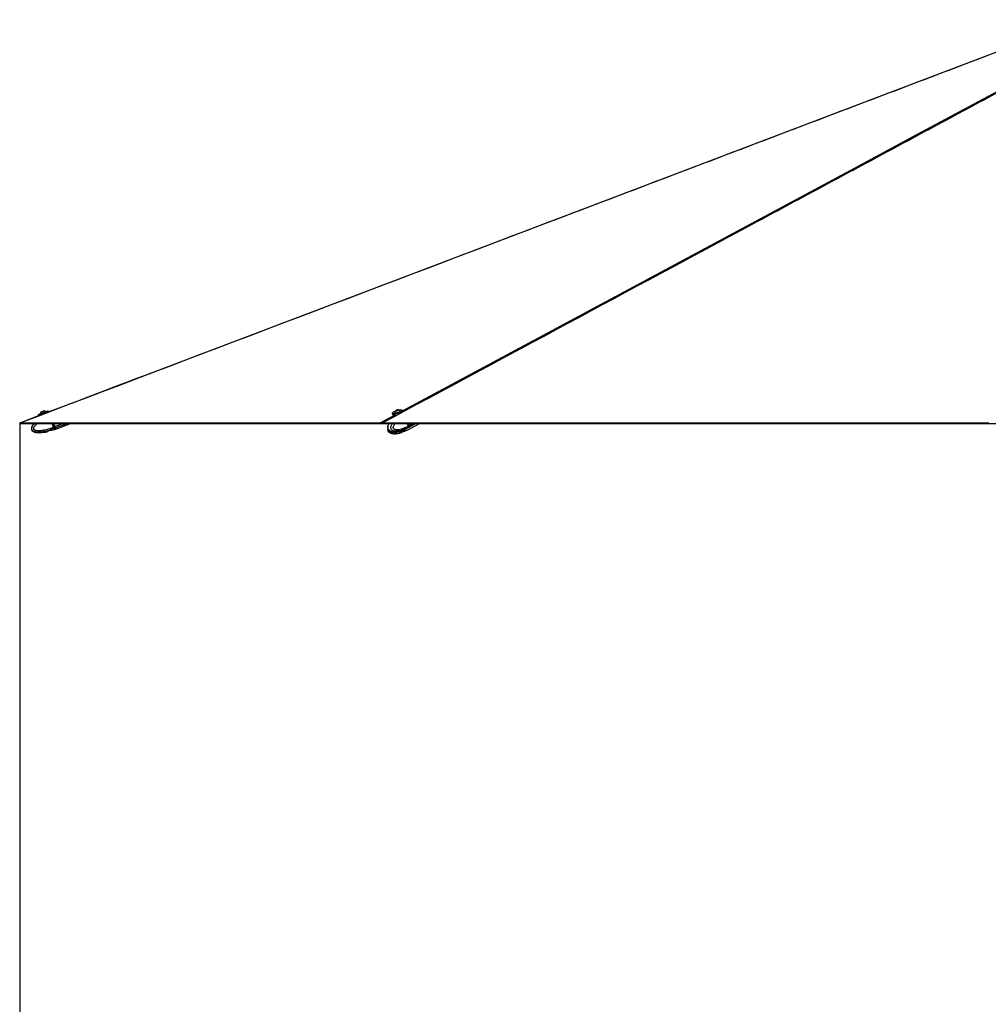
# Model space of a CAD drawing. Header units: millimetres. Extents: x 20 to 26560, y 16 to 17993.
# Tile 87 of 95: x 18559 to 21702, y 4763 to 7958. Entities that reach past the tile are written whole.
import ezdxf

# ---------------------------------------------------------------- set-up
doc = ezdxf.new("R2010")
doc.units = ezdxf.units.MM
doc.layers.add('COMPONENT_GEOMETRY', color=7, linetype='Continuous')
doc.styles.add('SLDTEXTSTYLE0', font='TXT', dxfattribs={"width": 0.75})
doc.dimstyles.new('SLDDIMSTYLE0', dxfattribs={"dimtxt": 150, "dimasz": 6.604, "dimexe": 0, "dimexo": 0.0625, "dimgap": 37.5, "dimtad": 0, "dimtih": 1, "dimtoh": 1, "dimdec": 0, "dimlfac": 0.5, "dimrnd": 1e-09, "dimzin": 12, "dimdsep": 46, "dimtxsty": 'SLDTEXTSTYLE0', "dimsah": 1, "dimcen": 0.09, "dimadec": 0, "dimazin": 3, "dimtfac": 1, "dimtdec": 0, "dimtofl": 0, "dimtmove": 0, "dimatfit": 3, "dimfxl": 1, "dimfrac": 2, "dimtolj": 1, "dimtzin": 12, "dimarcsym": 0})

# ---------------------------------------------------------------- blocks, each defined once
blk = doc.blocks.new('_D_7')
at = {"layer": 'COMPONENT_GEOMETRY', "color": 7, "ltscale": 2}
for p, q in [((18559.1, 6646.7), (18559.1, 1479.9)), ((21651.5, 1985.8), (21651.5, 1479.9)), ((18559.1, 1486.2), (19883.6, 1486.2)), ((21651.5, 1486.2), (20327, 1486.2))]:
    blk.add_line(p, q, dxfattribs=at)
for points in [[(18559.1, 1486.2), (18565.7, 1485.2), (18565.7, 1487.2)], [(21651.5, 1486.2), (21644.9, 1487.2), (21644.9, 1485.2)]]:
    blk.add_solid(points, dxfattribs=at)
at = {"layer": 'COMPONENT_GEOMETRY', "color": 7, "ltscale": 2, "insert": (19883.6, 1560.5), "char_height": 150, "attachment_point": 1, "style": 'SLDTEXTSTYLE0'}
blk.add_mtext('1546', dxfattribs=at)

msp = doc.modelspace()

# ---------------------------------------------------------------- linework, layer by layer
at = {"color": 7, "linetype": 'Continuous', "lineweight": 25, "ltscale": 2}
for p, q in [((18625.82, 6679.23), (18625.97, 6678.83)), ((18643.76, 6685.49), (18643.61, 6685.89)), ((18652.52, 6684.91), (18651.4, 6687.91)), ((19767.55, 6680.61), (19768.34, 6677.61)), ((19775.07, 6683.44), (19775.18, 6683.03)), ((19779.8, 6689.31), (19780.83, 6690.41)), ((19782.05, 6689.22), (19779.8, 6689.31)), ((19780.83, 6690.41), (19784.11, 6691.41)), ((19781.13, 6689.26), (19780.83, 6690.41)), ((19785.33, 6690.22), (19782.05, 6689.22)), ((19784.11, 6691.41), (19786.36, 6691.31)), ((19784.49, 6689.96), (19784.11, 6691.41)), ((19786.36, 6691.31), (19785.33, 6690.22)), ((19793.55, 6687.89), (19793.44, 6688.3)), ((19801.88, 6687.68), (19801.38, 6689.56)), ((18559.76, 6647.65), (18561.35, 6647.65)), ((18559.76, 6647.65), (19731.26, 6647.65)), ((18605.58, 6647.65), (18559.76, 6647.65)), ((18618.62, 6675.64), (18619.74, 6672.64)), ((18669.09, 6636.39), (18664.88, 6647.65)), ((18669.15, 6647.65), (18672.84, 6637.78)), ((18672.84, 6637.79), (18669.15, 6647.65)), ((18675.94, 6629.5), (18724.41, 6647.65)), ((19732.18, 6647.65), (18724.41, 6647.65)), ((19731.28, 6647.65), (19731.26, 6647.65)), ((19731.26, 6647.65), (22559.5, 6647.65)), ((19731.5, 6647.65), (19732.18, 6647.65)), ((19819.17, 6639.67), (19817.06, 6647.65)), ((19818.17, 6633.92), (19844.16, 6647.65)), ((19818.21, 6627.38), (19856.41, 6647.65)), ((19821.58, 6641), (19819.82, 6647.65)), ((19821.82, 6641.06), (19820.08, 6647.65)), ((19920.59, 6647.65), (19899.64, 6647.65)), ((18648.55, 6621.08), (18648.22, 6620.97)), ((18651.14, 6622.73), (18648.55, 6621.09)), ((18651.14, 6622.71), (18648.55, 6621.08)), ((18659.29, 6625.49), (18653.48, 6623.88)), ((18665.19, 6625.69), (18661.98, 6625.73)), ((18665.19, 6625.69), (18661.98, 6625.71)), ((18665.5, 6625.92), (18672.19, 6628.1)), ((18669.09, 6636.39), (18669.1, 6636.38)), ((18669.1, 6636.38), (18672.28, 6637.57)), ((18670.99, 6631.83), (18670.83, 6631.76)), ((18674.01, 6632.96), (18670.99, 6631.83)), ((18672.19, 6628.1), (18675.38, 6629.29)), ((19759.89, 6618.12), (19759.16, 6618.44)), ((19759.92, 6624.76), (19759.2, 6625.08)), ((19791.13, 6619.43), (19792.98, 6617.79)), ((19795.84, 6622.19), (19791.73, 6620.58)), ((19792.61, 6620.93), (19792.96, 6620.71)), ((19792.96, 6620.71), (19801.45, 6622.29)), ((19800.61, 6619.42), (19795.1, 6617.78)), ((19800.61, 6626.02), (19798.73, 6625.47)), ((19804.75, 6622.41), (19798.8, 6622.44)), ((19807.44, 6628.78), (19803.33, 6627.17)), ((19807.44, 6622.18), (19803.33, 6620.57)), ((19806.87, 6622.41), (19808.08, 6622.42)), ((19808.06, 6629.01), (19808.27, 6629.01)), ((19808.07, 6622.44), (19815.46, 6625.92)), ((19808.15, 6628.98), (19815.43, 6632.48)), ((19808.31, 6629.04), (19808.27, 6629.01)), ((19808.31, 6622.45), (19808.27, 6622.42)), ((19815.52, 6632.53), (19817.78, 6633.71)), ((19815.56, 6625.97), (19817.81, 6627.17)), ((19818.7, 6635.11), (19818.57, 6635.04)), ((19820.83, 6636.24), (19818.7, 6635.11)), ((19819.17, 6639.66), (19821.43, 6640.85)), ((19819.17, 6639.67), (19819.17, 6639.66))]:
    msp.add_line(p, q, dxfattribs=at)
at = {"color": 8, "linetype": 'Continuous', "lineweight": 25, "ltscale": 2}
for p, q in [((19800.68, 6688.45), (19801.2, 6688.72)), ((18672.28, 6637.57), (18668.51, 6647.65)), ((18672.84, 6637.79), (18699.2, 6647.65)), ((18674.57, 6633.17), (18713.25, 6647.65)), ((19728.39, 6649.61), (19779.56, 6677.1)), ((19821.43, 6640.85), (19819.63, 6647.65)), ((19821.23, 6636.44), (19842.44, 6647.65)), ((19821.82, 6641.06), (19834.3, 6647.65)), ((19791, 6619.92), (19791.13, 6619.43)), ((19792.98, 6617.79), (19792.19, 6620.76)), ((19794.26, 6620.95), (19795.1, 6617.78)), ((19800.61, 6619.42), (19799.92, 6622)), ((19802.84, 6622.42), (19803.33, 6620.57))]:
    msp.add_line(p, q, dxfattribs=at)
at = {"color": 8, "linetype": 'Continuous', "lineweight": 25, "ltscale": 2, "flags": 128}
for points in [[(19801.55, 6688.91), (21256.17, 7470.36), (21456.24, 7577.84), (21656.32, 7685.33), (21856.41, 7792.82), (22056.53, 7900.32), (22160.75, 7956.31)], [(19767.97, 6680.77), (19768.01, 6680.72), (19768.87, 6680.08), (19770.37, 6679.66), (19772.44, 6679.48), (19775, 6679.55), (19777.95, 6679.85), (19781.15, 6680.39), (19784.49, 6681.13), (19787.82, 6682.05), (19791.01, 6683.11), (19793.93, 6684.27), (19796.46, 6685.47)], [(18672.19, 6628.1), (18672.19, 6628.1), (18672.1, 6628.34), (18671.84, 6629.04), (18671.41, 6630.19), (18670.83, 6631.76)], [(18675.38, 6629.29), (18675.38, 6629.29), (18675.29, 6629.53), (18675.02, 6630.24), (18674.59, 6631.39), (18674.01, 6632.96)], [(19815.43, 6632.48), (19816.97, 6633.47), (19818.57, 6635.04)], [(19821.58, 6641), (19821.58, 6641), (19821.58, 6640.97), (19821.55, 6640.93), (19821.5, 6640.89), (19821.43, 6640.85)]]:
    msp.add_lwpolyline(points, dxfattribs=at)
at = {"color": 7, "linetype": 'Continuous', "lineweight": 25, "ltscale": 2, "flags": 128}
for points in [[(21782.28, 7873.65), (21323.57, 7699.38), (20504.45, 7388.21), (19461.92, 6992.17), (19003.2, 6817.92), (18977.97, 6808.33), (18952.74, 6798.75), (18927.53, 6789.17), (18902.89, 6779.81), (18879.06, 6770.76), (18856.06, 6762.02), (18833.88, 6753.6), (18812.03, 6745.3), (18797.07, 6739.61), (18779.87, 6733.08), (18760.46, 6725.71), (18738.82, 6717.49), (18714.96, 6708.42), (18688.88, 6698.51), (18662.25, 6688.4), (18633.64, 6677.53), (18603.06, 6665.91), (18570.5, 6653.55), (18559.13, 6649.23)], [(18635.01, 6681.79), (18631.71, 6680.56), (18628.55, 6679.37), (18625.65, 6678.28), (18623.13, 6677.34), (18621.1, 6676.58), (18619.64, 6676.02), (18618.81, 6675.71), (18618.62, 6675.64)], [(18618.85, 6676.15), (18619.04, 6676.22), (18619.85, 6676.53), (18621.28, 6677.07), (18623.26, 6677.81), (18625.72, 6678.74), (18628.55, 6679.8), (18631.64, 6680.96), (18634.87, 6682.17)], [(18625.97, 6678.83), (18624.44, 6678.26), (18622.2, 6677.42), (18620.49, 6676.77), (18619.37, 6676.35), (18618.87, 6676.16), (18618.85, 6676.15)], [(18619.74, 6672.64), (18619.93, 6672.71), (18620.76, 6673.03), (18622.22, 6673.58), (18624.25, 6674.34), (18626.77, 6675.29), (18629.67, 6676.37), (18632.83, 6677.56), (18636.13, 6678.8)], [(18625.82, 6679.23), (18625.98, 6679.29), (18626.76, 6679.59), (18628.13, 6680.1), (18629.99, 6680.8), (18632.2, 6681.63), (18634.6, 6682.53), (18637, 6683.43), (18639.23, 6684.26), (18641.13, 6684.97), (18642.56, 6685.5), (18643.4, 6685.82), (18643.61, 6685.89)], [(18628.6, 6685.33), (18628.82, 6685.42), (18629.66, 6685.73), (18631.02, 6686.24), (18632.69, 6686.87), (18634.41, 6687.52), (18635.93, 6688.08), (18637.01, 6688.48), (18637.48, 6688.66), (18637.5, 6688.67)], [(18634.87, 6682.17), (18638.09, 6683.37), (18641.18, 6684.53), (18644.02, 6685.59), (18646.48, 6686.51), (18648.46, 6687.25), (18649.89, 6687.78), (18650.7, 6688.08), (18650.88, 6688.14)], [(18651.4, 6687.91), (18651.21, 6687.84), (18650.38, 6687.53), (18648.92, 6686.99), (18646.89, 6686.23), (18644.37, 6685.3), (18641.47, 6684.21), (18638.31, 6683.03), (18635.01, 6681.79)], [(18636.13, 6678.8), (18639.43, 6680.03), (18642.59, 6681.21), (18645.49, 6682.3), (18648.01, 6683.24), (18650.04, 6683.99), (18651.5, 6684.54), (18652.33, 6684.84), (18652.52, 6684.91)], [(18650.88, 6688.14), (18650.86, 6688.14), (18650.37, 6687.96), (18649.25, 6687.54), (18647.53, 6686.9), (18645.3, 6686.07), (18643.76, 6685.49)], [(19796.84, 6685.1), (19794.25, 6683.87), (19791.27, 6682.68), (19788, 6681.6), (19784.59, 6680.66), (19781.18, 6679.9), (19777.89, 6679.35), (19774.88, 6679.03), (19772.26, 6678.97), (19770.14, 6679.15), (19768.61, 6679.58), (19767.73, 6680.23), (19767.55, 6680.61)], [(19776.67, 6687.41), (19776.22, 6687.24), (19773.48, 6686.05), (19771.19, 6684.84), (19769.44, 6683.65), (19768.3, 6682.54), (19767.81, 6681.55), (19767.97, 6680.77)], [(19775.07, 6683.75), (19775.22, 6683.18), (19776.02, 6682.75), (19777.44, 6682.56)], [(19777.44, 6682.56), (19779.36, 6682.61), (19781.64, 6682.91), (19784.12, 6683.42), (19786.61, 6684.12), (19788.92, 6684.94), (19790.89, 6685.84), (19792.36, 6686.73), (19793.24, 6687.57), (19793.45, 6688.28), (19793.29, 6688.57)], [(19779.67, 6688.66), (19781.11, 6688.73), (19782.86, 6689.05), (19784.63, 6689.56), (19786.17, 6690.18), (19787.24, 6690.83), (19787.68, 6691.39), (19787.41, 6691.79), (19786.49, 6691.97), (19785.05, 6691.89), (19783.3, 6691.58), (19781.53, 6691.07), (19779.99, 6690.44), (19778.92, 6689.8), (19778.48, 6689.23), (19778.75, 6688.83), (19779.67, 6688.66)], [(19800.93, 6689.54), (19800.9, 6689.81), (19800.37, 6690.54), (19799.18, 6691.07), (19797.39, 6691.37), (19795.06, 6691.43), (19792.3, 6691.25), (19790.09, 6690.96)], [(19801.38, 6689.56), (19801.39, 6689.53), (19801.24, 6688.59), (19800.41, 6687.51), (19798.92, 6686.33), (19796.84, 6685.1)], [(18561.29, 6649.61), (18562.89, 6649.61), (18569.32, 6649.61), (18572.53, 6649.61), (18578.96, 6649.61), (18582.18, 6649.61), (18588.6, 6649.61), (18591.82, 6649.61), (18598.25, 6649.61), (18601.46, 6649.61), (18604.67, 6649.61), (18611.1, 6649.61), (18614.31, 6649.61), (18620.74, 6649.61), (18623.96, 6649.61), (18630.38, 6649.61), (18633.6, 6649.61), (18636.81, 6649.61), (18643.24, 6649.61), (18646.45, 6649.61), (18652.88, 6649.61), (18656.09, 6649.61), (18662.52, 6649.61), (18665.74, 6649.61), (18672.16, 6649.61), (18675.38, 6649.61), (18678.59, 6649.61), (18685.02, 6649.61), (18688.23, 6649.61), (18694.66, 6649.61), (18697.87, 6649.61), (18704.3, 6649.61), (18707.52, 6649.61), (18713.94, 6649.61), (18717.16, 6649.61), (18720.37, 6649.61), (18726.8, 6649.61), (18730.01, 6649.61), (18736.44, 6649.61), (18739.65, 6649.61), (18746.08, 6649.61), (18749.29, 6649.61), (18755.72, 6649.61), (18758.94, 6649.61), (18762.15, 6649.61), (18768.58, 6649.61), (18771.79, 6649.61), (18778.22, 6649.61), (18781.43, 6649.61), (18787.86, 6649.61), (18791.07, 6649.61), (18794.29, 6649.61), (18800.72, 6649.61), (18803.93, 6649.61), (18810.36, 6649.61), (18813.57, 6649.61), (18820, 6649.61), (18823.21, 6649.61), (18829.64, 6649.61), (18832.85, 6649.61), (18836.07, 6649.61), (18842.5, 6649.61), (18845.71, 6649.61), (18852.14, 6649.61), (18855.35, 6649.61), (18861.78, 6649.61), (18864.99, 6649.61), (18871.42, 6649.61), (18874.63, 6649.61), (18877.85, 6649.61), (18884.27, 6649.61), (18887.49, 6649.61), (18893.92, 6649.61), (18897.13, 6649.61), (18903.56, 6649.61), (18906.77, 6649.61), (18913.2, 6649.61), (18916.41, 6649.61), (18919.63, 6649.61), (18926.05, 6649.61), (18929.27, 6649.61), (18935.7, 6649.61), (18938.91, 6649.61), (18945.34, 6649.61), (18948.55, 6649.61), (18951.76, 6649.61), (18958.19, 6649.61), (18961.41, 6649.61), (18967.83, 6649.61), (18971.05, 6649.61), (18977.47, 6649.61), (18980.69, 6649.61), (18987.12, 6649.61), (18990.33, 6649.61), (18993.54, 6649.61), (18999.97, 6649.61), (19003.19, 6649.61), (19009.61, 6649.61), (19012.83, 6649.61), (19019.25, 6649.61), (19022.47, 6649.61), (19028.9, 6649.61), (19032.11, 6649.61), (19035.32, 6649.61), (19041.75, 6649.61), (19044.96, 6649.61), (19051.39, 6649.61), (19054.61, 6649.61), (19061.03, 6649.61), (19064.25, 6649.61), (19070.68, 6649.61), (19073.89, 6649.61), (19077.1, 6649.61), (19083.53, 6649.61), (19086.74, 6649.61), (19093.17, 6649.61), (19096.39, 6649.61), (19102.81, 6649.61), (19106.03, 6649.61), (19109.24, 6649.61), (19115.67, 6649.61), (19118.88, 6649.61), (19125.31, 6649.61), (19128.52, 6649.61), (19134.95, 6649.61), (19138.16, 6649.61), (19144.59, 6649.61), (19147.81, 6649.61), (19151.02, 6649.61), (19157.45, 6649.61), (19160.66, 6649.61), (19167.09, 6649.61), (19170.3, 6649.61), (19176.73, 6649.61), (19179.94, 6649.61), (19186.37, 6649.61), (19189.59, 6649.61), (19192.8, 6649.61), (19199.23, 6649.61), (19202.44, 6649.61), (19208.87, 6649.61), (19212.08, 6649.61), (19218.51, 6649.61), (19221.72, 6649.61), (19228.15, 6649.61), (19231.36, 6649.61), (19234.58, 6649.61), (19241.01, 6649.61), (19244.22, 6649.61), (19250.65, 6649.61), (19253.86, 6649.61), (19260.29, 6649.61), (19263.5, 6649.61), (19266.72, 6649.61), (19273.14, 6649.61), (19276.36, 6649.61), (19282.78, 6649.61), (19286, 6649.61), (19292.43, 6649.61), (19295.64, 6649.61), (19302.07, 6649.61), (19305.28, 6649.61), (19308.5, 6649.61), (19314.92, 6649.61), (19318.14, 6649.61), (19324.56, 6649.61), (19327.78, 6649.61), (19334.21, 6649.61), (19337.42, 6649.61), (19343.85, 6649.61), (19347.06, 6649.61), (19350.27, 6649.61), (19356.7, 6649.61), (19359.92, 6649.61), (19366.34, 6649.61), (19369.56, 6649.61), (19375.98, 6649.61), (19379.2, 6649.61), (19385.63, 6649.61), (19388.84, 6649.61), (19392.05, 6649.61), (19398.48, 6649.61), (19401.69, 6649.61), (19408.12, 6649.61), (19411.34, 6649.61), (19417.76, 6649.61), (19420.98, 6649.61), (19424.19, 6649.61), (19430.62, 6649.61), (19433.83, 6649.61), (19440.26, 6649.61), (19443.47, 6649.61), (19449.9, 6649.61), (19453.12, 6649.61), (19459.54, 6649.61), (19462.76, 6649.61), (19465.97, 6649.61), (19472.4, 6649.61), (19475.61, 6649.61), (19482.04, 6649.61), (19485.25, 6649.61), (19491.68, 6649.61), (19494.89, 6649.61), (19501.32, 6649.61), (19504.54, 6649.61), (19507.75, 6649.61), (19514.18, 6649.61), (19517.39, 6649.61), (19523.82, 6649.61), (19527.03, 6649.61), (19533.46, 6649.61), (19536.67, 6649.61), (19543.1, 6649.61), (19546.31, 6649.61), (19549.53, 6649.61), (19555.96, 6649.61), (19559.17, 6649.61), (19565.6, 6649.61), (19568.81, 6649.61), (19575.24, 6649.61), (19578.45, 6649.61), (19581.67, 6649.61), (19588.09, 6649.61), (19591.31, 6649.61), (19597.73, 6649.61), (19600.95, 6649.61), (19607.38, 6649.61), (19610.59, 6649.61), (19617.02, 6649.61), (19620.23, 6649.61), (19623.44, 6649.61), (19629.87, 6649.61), (19633.09, 6649.61), (19639.51, 6649.61), (19642.73, 6649.61), (19649.15, 6649.61), (19652.37, 6649.61), (19658.8, 6649.61), (19662.01, 6649.61), (19665.22, 6649.61), (19671.65, 6649.61), (19674.86, 6649.61), (19681.29, 6649.61), (19684.51, 6649.61), (19690.93, 6649.61), (19694.15, 6649.61), (19700.57, 6649.61), (19703.79, 6649.61), (19707, 6649.61), (19713.43, 6649.61), (19716.64, 6649.61), (19722.52, 6649.61), (19728.39, 6649.61)], [(18605.58, 6647.65), (18604.29, 6646.34), (18601.22, 6642.45), (18599.18, 6639.1), (18597.95, 6636.28), (18597.17, 6632.93), (18597.18, 6630.2), (18597.74, 6627.94), (18599.04, 6625.56), (18601.98, 6622.74), (18604.38, 6621.33), (18607.57, 6620.03), (18611.7, 6618.95), (18616.89, 6618.21), (18623.24, 6617.93), (18630.81, 6618.26), (18642.8, 6619.87), (18648.18, 6621.11), (18648.18, 6621.11)], [(19736.28, 6649.61), (19740.16, 6649.61), (19755.68, 6649.61), (19763.44, 6649.61), (19778.96, 6649.61), (19786.71, 6649.61), (19802.23, 6649.61), (19809.99, 6649.61), (19825.51, 6649.61), (19833.27, 6649.61), (19841.03, 6649.61), (19856.54, 6649.61), (19864.3, 6649.61), (19879.82, 6649.61), (19887.58, 6649.61), (19903.1, 6649.61), (19910.85, 6649.61), (19918.61, 6649.61), (19934.13, 6649.61), (19941.89, 6649.61), (19957.41, 6649.61), (19965.17, 6649.61), (19980.68, 6649.61), (19988.44, 6649.61), (20003.96, 6649.61), (20011.72, 6649.61), (20019.48, 6649.61), (20034.99, 6649.61), (20042.75, 6649.61), (20058.27, 6649.61), (20066.03, 6649.61), (20081.55, 6649.61), (20089.31, 6649.61), (20104.82, 6649.61), (20112.58, 6649.61), (20120.34, 6649.61), (20135.86, 6649.61), (20143.62, 6649.61), (20159.14, 6649.61), (20166.89, 6649.61), (20182.41, 6649.61), (20190.17, 6649.61), (20205.69, 6649.61), (20213.45, 6649.61), (20221.21, 6649.61), (20236.72, 6649.61), (20244.48, 6649.61), (20260, 6649.61), (20267.76, 6649.61), (20283.28, 6649.61), (20291.03, 6649.61), (20298.79, 6649.61), (20314.31, 6649.61), (20322.07, 6649.61), (20337.59, 6649.61), (20345.35, 6649.61), (20360.86, 6649.61), (20368.62, 6649.61), (20384.14, 6649.61), (20391.9, 6649.61), (20399.66, 6649.61), (20415.18, 6649.61), (20422.93, 6649.61), (20438.45, 6649.61), (20446.21, 6649.61), (20461.73, 6649.61), (20469.49, 6649.61), (20485, 6649.61), (20492.76, 6649.61), (20500.52, 6649.61), (20516.04, 6649.61), (20523.8, 6649.61), (20539.32, 6649.61), (20547.07, 6649.61), (20562.59, 6649.61), (20570.35, 6649.61), (20585.87, 6649.61), (20593.63, 6649.61), (20601.39, 6649.61), (20616.9, 6649.61), (20624.66, 6649.61), (20640.18, 6649.61), (20647.94, 6649.61), (20663.46, 6649.61), (20671.21, 6649.61), (20678.97, 6649.61), (20694.49, 6649.61), (20702.25, 6649.61), (20717.77, 6649.61), (20725.53, 6649.61), (20741.04, 6649.61), (20748.8, 6649.61), (20764.32, 6649.61), (20772.08, 6649.61), (20779.84, 6649.61), (20795.36, 6649.61), (20803.11, 6649.61), (20818.63, 6649.61), (20826.39, 6649.61), (20841.91, 6649.61), (20849.67, 6649.61), (20865.18, 6649.61), (20872.94, 6649.61), (20880.7, 6649.61), (20896.22, 6649.61), (20903.98, 6649.61), (20919.5, 6649.61), (20927.25, 6649.61), (20942.77, 6649.61), (20950.53, 6649.61), (20966.05, 6649.61), (20973.81, 6649.61), (20981.57, 6649.61), (20997.08, 6649.61), (21004.84, 6649.61), (21020.36, 6649.61), (21028.12, 6649.61), (21043.64, 6649.61), (21051.39, 6649.61), (21059.15, 6649.61), (21074.67, 6649.61), (21082.43, 6649.61), (21097.95, 6649.61), (21105.71, 6649.61), (21121.22, 6649.61), (21128.98, 6649.61), (21144.5, 6649.61), (21152.26, 6649.61), (21160.02, 6649.61), (21175.53, 6649.61), (21183.29, 6649.61), (21198.81, 6649.61), (21206.57, 6649.61), (21222.09, 6649.61), (21229.85, 6649.61), (21245.36, 6649.61), (21253.12, 6649.61), (21260.88, 6649.61), (21276.4, 6649.61), (21284.16, 6649.61), (21299.68, 6649.61), (21307.43, 6649.61), (21322.95, 6649.61), (21330.71, 6649.61), (21346.23, 6649.61), (21353.99, 6649.61), (21361.75, 6649.61), (21377.26, 6649.61), (21385.02, 6649.61), (21400.54, 6649.61), (21408.3, 6649.61), (21423.82, 6649.61), (21431.57, 6649.61), (21439.33, 6649.61), (21454.85, 6649.61), (21462.61, 6649.61), (21478.13, 6649.61), (21485.89, 6649.61), (21501.4, 6649.61), (21509.16, 6649.61), (21524.68, 6649.61), (21532.44, 6649.61), (21540.2, 6649.61), (21555.71, 6649.61), (21563.47, 6649.61), (21578.99, 6649.61), (21586.75, 6649.61), (21602.27, 6649.61), (21610.03, 6649.61), (21625.54, 6649.61), (21633.3, 6649.61), (21641.06, 6649.61), (21656.58, 6649.61), (21664.34, 6649.61), (21679.85, 6649.61), (21687.61, 6649.61), (21703.13, 6649.61)], [(19768.34, 6677.61), (19768.52, 6677.24), (19769.4, 6676.58), (19770.94, 6676.16), (19773.06, 6675.97), (19775.68, 6676.04), (19775.99, 6676.06)], [(18674.01, 6632.96), (18673.85, 6633.38), (18673.67, 6633.86), (18673.47, 6634.39), (18673.25, 6634.97), (18673.02, 6635.59), (18672.78, 6636.24), (18672.53, 6636.9), (18672.28, 6637.57)], [(18674.57, 6633.17), (18674.41, 6633.59), (18674.23, 6634.07), (18674.03, 6634.6), (18673.82, 6635.18), (18673.59, 6635.8), (18673.34, 6636.45), (18673.09, 6637.11), (18672.84, 6637.79)], [(18672.84, 6637.78), (18673.07, 6637.18), (18673.29, 6636.58), (18673.51, 6636), (18673.72, 6635.44), (18673.91, 6634.92), (18674.09, 6634.44), (18674.26, 6634.01), (18674.4, 6633.63)], [(18674.4, 6633.63), (18674.97, 6632.1), (18675.39, 6630.98), (18675.52, 6630.63)], [(18675.94, 6629.5), (18675.94, 6629.5), (18675.85, 6629.74), (18675.59, 6630.45), (18675.16, 6631.6), (18674.57, 6633.17)], [(19817.78, 6633.71), (19819.23, 6634.66), (19820.83, 6636.24)], [(19818.17, 6633.92), (19819.63, 6634.87), (19821.23, 6636.44)]]:
    msp.add_lwpolyline(points, dxfattribs=at)
at = {"color": 7, "linetype": 'Continuous', "lineweight": 25, "ltscale": 4}
for centre, radius, start, end in [((18636.39, 6678.09), 10.63, 137.06909, 173.86665), ((18636.39, 6678.09), 10.63, 47.18993, 83.98749), ((19785.44, 6681.4), 10.63, 127.42968, 167.24162), ((19785.44, 6681.4), 10.63, 42.40972, 82.22166), ((19773.42, 6685.81), 10.1, 248.09673, 273.78183), ((18716.7, 6519.4), 126.25, 110.32664, 110.59886), ((18673.86, 6633.49), 0.554, 285.4458, 14.31759), ((19796.1, 6632.57), 10.17, 268.5371, 284.97127), ((19812.6, 6638.53), 12.5, 236.84291, 294.64601), ((19813, 6638.72), 12.48, 237.15554, 294.66853), ((19816.46, 6639.15), 5.25, 326.31344, 18.93259), ((19816.86, 6639.36), 5.25, 326.31337, 18.93848)]:
    msp.add_arc(centre, radius, start, end, dxfattribs=at)
at = {"color": 8, "linetype": 'Continuous', "lineweight": 25, "ltscale": 4}
for centre, radius, start, end in [((19794.41, 6692.22), 7.05, 286.88167, 337.68941), ((19810.39, 6638.12), 13.2, 237.36022, 293.05933)]:
    msp.add_arc(centre, radius, start, end, dxfattribs=at)
at = {"color": 8, "linetype": 'Continuous', "lineweight": 25, "ltscale": 2}
for points, knots in [([(22171.82, 7958.28), (22123.79, 7932.45), (22003.06, 7867.5), (21809.53, 7763.5), (21591.32, 7646.24), (21373.09, 7528.99), (21154.85, 7411.73), (20609.26, 7118.6), (20136.4, 6864.56), (19736.28, 6649.61)], [0, 0, 0, 0, 0.0592017, 0.1488014, 0.2384012, 0.3280011, 0.4176009, 0.5072008, 1, 1, 1, 1]), ([(21985.67, 7950.55), (21924.47, 7927.29), (21760.41, 7864.93), (21493.45, 7763.5), (21184.8, 7646.24), (20876.16, 7528.99), (20567.51, 7411.73), (19795.89, 7118.6), (19127.14, 6864.56), (18561.29, 6649.61)], [0, 0, 0, 0, 0.05361259, 0.14374462, 0.23387675, 0.32400889, 0.41414107, 0.50427322, 1, 1, 1, 1]), ([(18670.83, 6631.76), (18670.83, 6631.76), (18666.48, 6631.76), (18657.63, 6625.14), (18643.5, 6622.47), (18630.63, 6619.98), (18620.08, 6619.41), (18612.25, 6620.03), (18606.01, 6621.8), (18602.23, 6623.78), (18600, 6626.13), (18598.76, 6628.32), (18598.11, 6630.92), (18598.55, 6634.84), (18600.57, 6639.38), (18603.8, 6643.85), (18606.51, 6646.48), (18607.72, 6647.65)], [0, 0, 0, 0, 0.0000024, 0.1313265, 0.3087483, 0.4361131, 0.5283801, 0.6285545, 0.6719665, 0.7244888, 0.755171, 0.7685077, 0.8003517, 0.83401, 0.8857976, 0.9488634, 1, 1, 1, 1]), ([(18616.05, 6647.65), (18614.7, 6646.6), (18611.96, 6644.44), (18608.26, 6640.6), (18605.35, 6636.76), (18603.84, 6633.48), (18603.53, 6631.34), (18603.77, 6630.25), (18604.28, 6629.38), (18605.57, 6628.1), (18608.1, 6626.85), (18613.15, 6625.42), (18620.12, 6624.85), (18629.9, 6625.35), (18642.26, 6627.38), (18655.8, 6631.08), (18665.07, 6634.78), (18669.09, 6636.39)], [0, 0, 0, 0, 0.0565632, 0.1158132, 0.1761615, 0.2157551, 0.2342674, 0.2466399, 0.2518347, 0.2673893, 0.3058071, 0.3439818, 0.4414101, 0.5356307, 0.6686921, 0.8563374, 1, 1, 1, 1]), ([(19759.2, 6625.08), (19759.13, 6625.11), (19757.96, 6625.63), (19756.23, 6627.14), (19754.68, 6629.46), (19753.81, 6631.65), (19753.36, 6634.25), (19753.61, 6638.17), (19754.9, 6642.66), (19756.32, 6645.95), (19757.31, 6647.53), (19757.39, 6647.65)], [0, 0, 0, 0, 0.0112877, 0.1959429, 0.3038049, 0.3506889, 0.4626376, 0.5809638, 0.7630275, 0.9820658, 1, 1, 1, 1]), ([(19818.57, 6635.04), (19818.57, 6635.04), (19818.57, 6630.69), (19806.27, 6631.22), (19798.03, 6625.18), (19787.66, 6623.38), (19779.73, 6622.7), (19773.8, 6623.36), (19769.13, 6625.14), (19766.35, 6627.11), (19764.73, 6629.47), (19763.85, 6631.66), (19763.4, 6634.26), (19763.76, 6638.18), (19765.35, 6642.69), (19767.08, 6645.98), (19768.29, 6647.56), (19768.36, 6647.65)], [0, 0, 0, 0, 0.00000126, 0.13782319, 0.32402548, 0.45769021, 0.55452394, 0.65965123, 0.70521226, 0.76033638, 0.79253545, 0.80653163, 0.8399515, 0.87527532, 0.929625, 0.99581325, 1, 1, 1, 1]), ([(19776.63, 6647.65), (19775.67, 6646.43), (19773.73, 6643.93), (19771.52, 6640.09), (19770.35, 6636.81), (19770.08, 6634.68), (19770.25, 6633.59), (19770.61, 6632.71), (19771.55, 6631.44), (19773.43, 6630.18), (19777.18, 6628.75), (19782.38, 6628.17), (19789.7, 6628.66), (19798.98, 6630.68), (19809.15, 6634.37), (19816.14, 6638.06), (19819.17, 6639.67)], [0, 0, 0, 0, 0.0616405, 0.125686, 0.1677057, 0.1873528, 0.2004841, 0.2059952, 0.2225046, 0.2632753, 0.3037897, 0.407184, 0.5071811, 0.6483924, 0.8475342, 1, 1, 1, 1]), ([(19754.48, 6629.38), (19754.43, 6628.86), (19754.33, 6627.97), (19754.51, 6626.91), (19754.86, 6626.04), (19755.74, 6624.76), (19757.44, 6623.51), (19760.83, 6622.1), (19764.57, 6621.54), (19767.5, 6621.82), (19768.47, 6621.91)], [0, 0, 0, 0, 0.0636244, 0.1089152, 0.1279297, 0.1848689, 0.3255062, 0.4652537, 0.8219128, 1, 1, 1, 1]), ([(19793.13, 6623.65), (19789.55, 6621.89), (19783.38, 6618.87), (19774.99, 6616.69), (19768.11, 6616.11), (19763.23, 6616.54), (19760.5, 6617.83), (19759.89, 6618.12)], [0, 0, 0, 0, 0.3349597, 0.5775064, 0.7532192, 0.9439887, 1, 1, 1, 1])]:
    msp.add_open_spline(points, degree=3, knots=knots, dxfattribs=at)
at = {"color": 7, "linetype": 'Continuous', "lineweight": 25, "ltscale": 2}
for points, knots in [([(18561.29, 6649.61), (18560.76, 6649.58), (18560.01, 6649.53), (18559.33, 6649.3), (18559.13, 6649.23)], [0, 0, 0, 0, 0.7007435, 1, 1, 1, 1]), ([(18559.13, 6649.23), (18559.23, 6648.96), (18559.45, 6648.44), (18559.66, 6647.92), (18559.76, 6647.65)], [0, 0, 0, 0, 0.49998, 1, 1, 1, 1]), ([(18559.13, 6649.23), (18559.23, 6648.96), (18559.45, 6648.44), (18559.66, 6647.92), (18559.76, 6647.65)], [0, 0, 0, 0, 0.49998, 1, 1, 1, 1]), ([(19730.81, 6649.23), (19730.23, 6649.37), (19729.39, 6649.58), (19728.62, 6649.6), (19728.39, 6649.61)], [0, 0, 0, 0, 0.7006863, 1, 1, 1, 1]), ([(19736.28, 6649.61), (19734.99, 6649.58), (19733.15, 6649.53), (19731.35, 6649.3), (19730.81, 6649.23)], [0, 0, 0, 0, 0.700728, 1, 1, 1, 1]), ([(19730.81, 6649.23), (19730.88, 6648.96), (19731.03, 6648.44), (19731.18, 6647.92), (19731.26, 6647.65)], [0, 0, 0, 0, 0.500014, 1, 1, 1, 1]), ([(19756.89, 6647.65), (19756.84, 6647.58), (19756.11, 6646.41), (19755.13, 6644.18), (19754, 6641.21), (19753.25, 6638.58), (19752.9, 6636.01), (19752.98, 6633.51), (19753.5, 6631.22), (19754.45, 6629.24), (19755.67, 6627.73), (19757.13, 6626.35), (19758.34, 6625.45), (19759.11, 6625.08), (19759.19, 6625.05)], [0, 0, 0, 0, 0.0103951, 0.1736694, 0.2886804, 0.3871176, 0.4852767, 0.576304, 0.6623592, 0.7459895, 0.8198833, 0.8865491, 0.9895935, 1, 1, 1, 1]), ([(18648.21, 6620.96), (18648.2, 6620.96), (18648.16, 6620.95), (18648.39, 6621.03), (18648.55, 6621.09)], [0, 0, 0, 0, 0.2995233, 1, 1, 1, 1]), ([(18651.14, 6622.73), (18651.3, 6622.86), (18651.61, 6623.13), (18652.39, 6623.53), (18653.06, 6623.77), (18653.43, 6623.87), (18653.48, 6623.88)], [0, 0, 0, 0, 0.3195049, 0.6396015, 0.9470292, 1, 1, 1, 1]), ([(18653.48, 6623.86), (18653.18, 6623.77), (18652.57, 6623.59), (18651.8, 6623.21), (18651.35, 6622.91), (18651.18, 6622.75), (18651.14, 6622.71)], [0, 0, 0, 0, 0.2995309, 0.5988991, 0.9022076, 1, 1, 1, 1]), ([(18659.29, 6625.49), (18659.61, 6625.57), (18660.25, 6625.73), (18661.15, 6625.81), (18661.7, 6625.78), (18661.94, 6625.73), (18661.98, 6625.73)], [0, 0, 0, 0, 0.305681, 0.61082472, 0.93061791, 1, 1, 1, 1]), ([(18661.98, 6625.71), (18661.75, 6625.74), (18661.29, 6625.8), (18660.32, 6625.73), (18659.63, 6625.55), (18659.29, 6625.47)], [0, 0, 0, 0, 0.3375253, 0.6754909, 1, 1, 1, 1]), ([(18665.19, 6625.69), (18665.34, 6625.72), (18665.58, 6625.77), (18665.56, 6625.76), (18665.55, 6625.76)], [0, 0, 0, 0, 0.6284159, 1, 1, 1, 1]), ([(18665.56, 6625.76), (18665.49, 6625.75), (18665.4, 6625.73), (18665.22, 6625.7), (18665.19, 6625.69)], [0, 0, 0, 0, 0.8750176, 1, 1, 1, 1]), ([(18669.1, 6636.38), (18669.35, 6635.76), (18669.85, 6634.5), (18670.5, 6632.95), (18670.85, 6632.15), (18670.99, 6631.85), (18670.99, 6631.83)], [0, 0, 0, 0, 0.3502916, 0.700586, 0.9859272, 1, 1, 1, 1]), ([(18675.41, 6629.32), (18675.46, 6629.34), (18675.57, 6629.39), (18675.67, 6629.52), (18675.74, 6629.66), (18675.76, 6629.78), (18675.77, 6629.89), (18675.76, 6629.96), (18675.75, 6630), (18675.74, 6630.02), (18675.74, 6630.03), (18675.73, 6630.05), (18675.73, 6630.07), (18675.7, 6630.13), (18675.66, 6630.25), (18675.52, 6630.62), (18675.51, 6630.65)], [0, 0, 0, 0, 0.027901, 0.0585513, 0.0839873, 0.1054807, 0.1230725, 0.1361318, 0.1434961, 0.1488153, 0.1556551, 0.1679673, 0.2001187, 0.3562997, 0.9521691, 1, 1, 1, 1]), ([(19753.37, 6632.14), (19753.35, 6632.05), (19753.1, 6631.14), (19752.92, 6629.33), (19752.97, 6626.84), (19753.5, 6624.55), (19754.45, 6622.57), (19755.68, 6621.06), (19757.13, 6619.68), (19758.33, 6618.79), (19759.09, 6618.44), (19759.14, 6618.41)], [0, 0, 0, 0, 0.0164721, 0.1746999, 0.3214342, 0.4601146, 0.5948782, 0.7138772, 0.8212512, 0.9873085, 1, 1, 1, 1]), ([(19759.92, 6618.19), (19760.74, 6617.74), (19762.58, 6616.71), (19765.28, 6615.94), (19768.67, 6615.15), (19772.8, 6614.63), (19777.83, 6614.56), (19783.34, 6615.01), (19789.59, 6616.1), (19794.71, 6617.31), (19797.67, 6618.4), (19798.2, 6618.6)], [0, 0, 0, 0, 0.06220139, 0.13995983, 0.19117676, 0.30664077, 0.44208995, 0.57267225, 0.74165324, 0.95373954, 1, 1, 1, 1]), ([(19759.95, 6624.84), (19761.04, 6624.27), (19762.9, 6623.28), (19765.48, 6622.55), (19767.54, 6622.06), (19770.25, 6621.58), (19774.11, 6621.21), (19779.12, 6621.25), (19784.28, 6621.78), (19789.12, 6622.65), (19793.21, 6623.64), (19796.38, 6624.53), (19798.1, 6625.12), (19798.77, 6625.35)], [0, 0, 0, 0, 0.0809286, 0.139612, 0.1814235, 0.2272141, 0.3340314, 0.4642885, 0.6090916, 0.7395308, 0.8504061, 0.9423384, 1, 1, 1, 1]), ([(19791.13, 6619.43), (19791.05, 6619.56), (19790.89, 6619.82), (19791.08, 6620.23), (19791.44, 6620.47), (19791.69, 6620.57), (19791.73, 6620.58)], [0, 0, 0, 0, 0.3195309, 0.6395968, 0.9470794, 1, 1, 1, 1]), ([(19795.1, 6617.78), (19794.79, 6617.74), (19794.17, 6617.64), (19793.39, 6617.64), (19793.12, 6617.74), (19792.98, 6617.79)], [0, 0, 0, 0, 0.3221948, 0.644423, 1, 1, 1, 1]), ([(19795.84, 6622.19), (19796.09, 6622.27), (19796.58, 6622.44), (19797.56, 6622.51), (19798.32, 6622.49), (19798.72, 6622.44), (19798.8, 6622.44)], [0, 0, 0, 0, 0.3057218, 0.610834, 0.9306635, 1, 1, 1, 1]), ([(19800.61, 6626.02), (19800.91, 6626.16), (19801.51, 6626.42), (19802.44, 6626.82), (19803.02, 6627.06), (19803.29, 6627.16), (19803.33, 6627.17)], [0, 0, 0, 0, 0.3195774, 0.6396018, 0.947098, 1, 1, 1, 1]), ([(19803.33, 6620.57), (19803.09, 6620.48), (19802.62, 6620.3), (19801.75, 6619.92), (19801.07, 6619.61), (19800.7, 6619.46), (19800.61, 6619.42)], [0, 0, 0, 0, 0.2994406, 0.5987946, 0.9021224, 1, 1, 1, 1]), ([(19804.75, 6622.41), (19805.06, 6622.43), (19805.69, 6622.49), (19806.42, 6622.49), (19806.75, 6622.45), (19806.86, 6622.41), (19806.87, 6622.41)], [0, 0, 0, 0, 0.3187754, 0.6376557, 0.9546649, 1, 1, 1, 1]), ([(19807.44, 6628.78), (19807.64, 6628.86), (19808.04, 6629.01), (19808.32, 6629.09), (19808.31, 6629.06), (19808.3, 6629.05)], [0, 0, 0, 0, 0.3932233, 0.7858105, 1, 1, 1, 1]), ([(19808.3, 6622.46), (19808.31, 6622.47), (19808.35, 6622.5), (19808.07, 6622.43), (19807.65, 6622.26), (19807.44, 6622.18)], [0, 0, 0, 0, 0.1483019, 0.58282292, 1, 1, 1, 1]), ([(19807.44, 6622.18), (19807.64, 6622.26), (19808.04, 6622.42), (19808.32, 6622.5), (19808.31, 6622.47), (19808.3, 6622.46)], [0, 0, 0, 0, 0.3928899, 0.7850669, 1, 1, 1, 1]), ([(19819.17, 6639.66), (19819.31, 6639.03), (19819.57, 6637.78), (19819.34, 6636.23), (19818.95, 6635.43), (19818.71, 6635.12), (19818.7, 6635.11)], [0, 0, 0, 0, 0.3502948, 0.7005958, 0.9859567, 1, 1, 1, 1]), ([(19820.93, 6636.32), (19821.09, 6636.54), (19821.5, 6637.1), (19821.65, 6637.86), (19821.74, 6638.33)], [0, 0, 0, 0, 0.3891897, 1, 1, 1, 1]), ([(19821.74, 6638.33), (19821.76, 6638.38), (19821.93, 6638.94), (19821.83, 6639.9), (19821.64, 6640.75), (19821.58, 6641)], [0, 0, 0, 0, 0.07145935, 0.72398768, 1, 1, 1, 1])]:
    msp.add_open_spline(points, degree=3, knots=knots, dxfattribs=at)

# ---------------------------------------------------------------- dimensions: what is measured, and where the dimension line sits
at = {"layer": 'COMPONENT_GEOMETRY', "color": 7, "ltscale": 2}
dim = msp.add_linear_dim(base=(21651.5, 1486.2), p1=(18559.13, 6649.23), p2=(21651.5, 1988.33), dimstyle='SLDDIMSTYLE0', dxfattribs=at)
dim.commit()
dim.dimension.update_dxf_attribs({"geometry": '_D_7', "text_midpoint": (20105.31, 1486.2), "dimtype": 160})

doc.saveas('drawing.dxf')
